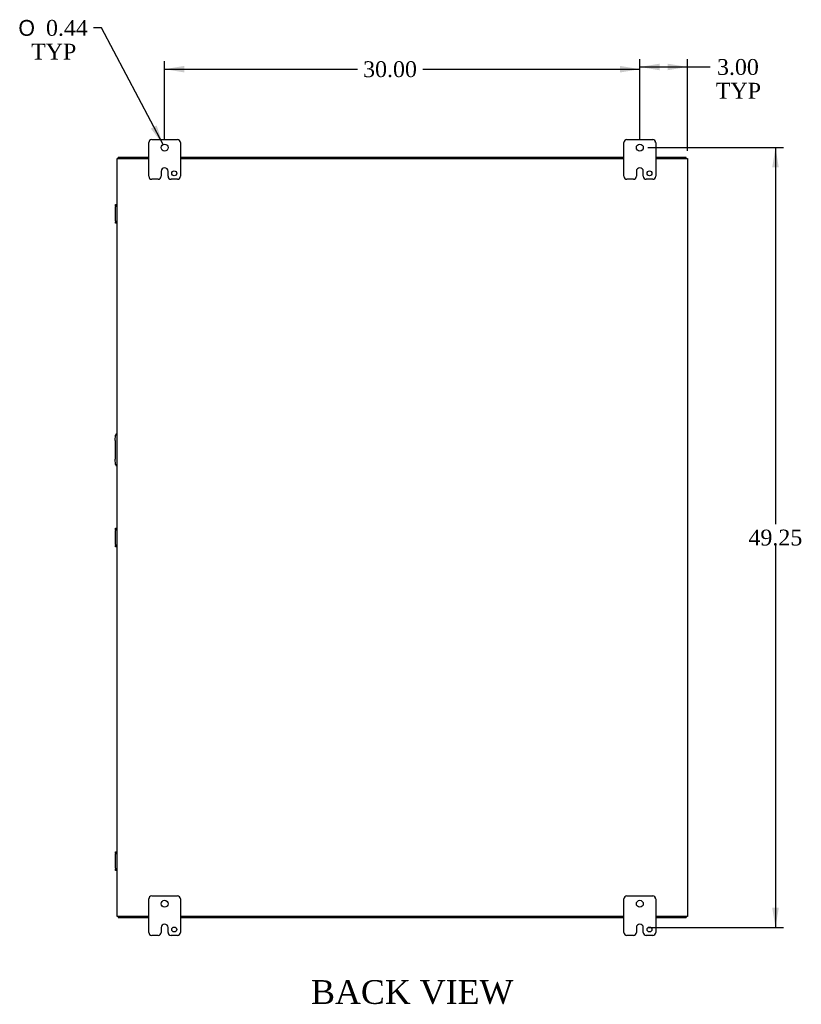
# Model space of a CAD drawing. Header units: inches. Extents: x 9 to 238, y 4 to 159.
# Tile 8 of 10: x 167 to 216, y 45 to 107. Entities that reach past the tile are written whole.
import ezdxf
from ezdxf.enums import TextEntityAlignment as Align

# ---------------------------------------------------------------- set-up
doc = ezdxf.new("R2010")
doc.units = ezdxf.units.IN
doc.header["$MEASUREMENT"] = 0
for name, color, linetype in [('COM40153-2', 7, 'CONTINUOUS'), ('COM42667', 7, 'CONTINUOUS'), ('COM48466', 7, 'CONTINUOUS'), ('COM70236-4', 7, 'CONTINUOUS'), ('DEFAULT', 7, 'CONTINUOUS'), ('FET07710', 7, 'CONTINUOUS')]:
    doc.layers.add(name, color=color, linetype=linetype)
doc.styles.add('SEACAD_SOLID_EDGE_ANSI1_SY', font='txt')
doc.styles.add('SEACAD_TIMES_NEW_ROMAN', font='times.ttf')

# ---------------------------------------------------------------- blocks, each defined once
blk = doc.blocks.new('GDIMGGROUP7')
at = {"layer": 'DEFAULT', "linetype": 'Continuous'}
for points in [[(177, 104.281), (175.75, 104.072), (177, 103.864)], [(204.5, 104.281), (204.5, 103.864), (205.75, 104.072)]]:
    blk.add_hatch(color=136, dxfattribs=at).paths.add_polyline_path(points)
at = {"layer": 'DEFAULT', "color": 136, "linetype": 'Continuous'}
for p, q in [((175.75, 99.622), (175.75, 104.572)), ((205.75, 99.622), (205.75, 104.572)), ((175.75, 104.072), (187.93, 104.072)), ((192.042, 104.072), (205.75, 104.072))]:
    blk.add_line(p, q, dxfattribs=at)
at = {"layer": 'DEFAULT', "color": 136, "linetype": 'Continuous', "style": 'SEACAD_TIMES_NEW_ROMAN'}
blk.add_text('30.00', height=1, dxfattribs=at).set_placement((188.28, 104.572), align=Align.TOP_LEFT)
blk = doc.blocks.new('GDIMGGROUP8')
at = {"layer": 'DEFAULT', "linetype": 'Continuous'}
for points in [[(207, 104.42), (205.75, 104.212), (207, 104.004)], [(207.5, 104.42), (207.5, 104.004), (208.75, 104.212)]]:
    blk.add_hatch(color=136, dxfattribs=at).paths.add_polyline_path(points)
at = {"layer": 'DEFAULT', "color": 136, "linetype": 'Continuous'}
for p, q in [((205.75, 99.622), (205.75, 104.712)), ((208.75, 98.925), (208.75, 104.712)), ((205.75, 104.212), (209.699, 104.212)), ((209.699, 104.212), (210.199, 104.212))]:
    blk.add_line(p, q, dxfattribs=at)
at = {"layer": 'DEFAULT', "color": 136, "linetype": 'Continuous', "style": 'SEACAD_TIMES_NEW_ROMAN'}
for s, p in [('3.00', (210.62, 104.712)), ('TYP', (210.549, 103.212))]:
    blk.add_text(s, height=1, dxfattribs=at).set_placement(p, align=Align.TOP_LEFT)
blk = doc.blocks.new('GDIMGGROUP22')
at = {"layer": 'DEFAULT', "linetype": 'Continuous'}
for points in [[(214.523, 97.872), (214.314, 99.122), (214.106, 97.872)], [(214.523, 51.122), (214.106, 51.122), (214.314, 49.872)]]:
    blk.add_hatch(color=136, dxfattribs=at).paths.add_polyline_path(points)
at = {"layer": 'DEFAULT', "color": 136, "linetype": 'Continuous'}
for p, q in [((206.25, 99.122), (214.814, 99.122)), ((214.314, 99.122), (214.314, 75.347)), ((214.314, 73.997), (214.314, 49.872)), ((206.25, 49.872), (214.814, 49.872))]:
    blk.add_line(p, q, dxfattribs=at)
at = {"layer": 'DEFAULT', "color": 136, "linetype": 'Continuous', "style": 'SEACAD_TIMES_NEW_ROMAN'}
blk.add_text('49.25', height=1, dxfattribs=at).set_placement((212.608, 74.997), align=Align.TOP_LEFT)
blk = doc.blocks.new('GDIMGGROUP23')
at = {"layer": 'DEFAULT', "linetype": 'Continuous'}
blk.add_hatch(color=136, dxfattribs=at).paths.add_polyline_path([(174.88, 100.324), (175.648, 99.316), (175.249, 100.519)])
at = {"layer": 'DEFAULT', "color": 136, "linetype": 'Continuous'}
for p, q in [((171.766, 106.68), (171.266, 106.68)), ((175.648, 99.316), (171.766, 106.68))]:
    blk.add_line(p, q, dxfattribs=at)
for s, style, p in [('O', 'SEACAD_SOLID_EDGE_ANSI1_SY', (166.521, 107.18)), ('0.44', 'SEACAD_TIMES_NEW_ROMAN', (168.261, 107.18)), ('TYP', 'SEACAD_TIMES_NEW_ROMAN', (167.32, 105.68))]:
    blk.add_text(s, height=1, dxfattribs=dict(at, style=style)).set_placement(p, align=Align.TOP_LEFT)

msp = doc.modelspace()

# ---------------------------------------------------------------- linework, layer by layer
at = {"layer": 'COM40153-2', "color": 7}
for p, q in [((172.625, 80.623), (172.654, 80.957)), ((172.625, 80.623), (172.625, 79.452)), ((172.654, 79.118), (172.625, 79.452))]:
    msp.add_line(p, q, dxfattribs=at)
for centre, start, end in [((172.778, 80.946), 103.30062, 175), ((172.778, 79.128), 185, 256.69938)]:
    msp.add_arc(centre, 0.125, start, end, dxfattribs=at)
at = {"layer": 'COM42667', "color": 7}
for p, q in [((172.654, 95.429), (172.654, 95.524)), ((172.654, 95.524), (172.75, 95.524)), ((172.654, 95.429), (172.654, 95.381)), ((172.75, 95.429), (172.654, 95.429)), ((172.654, 94.489), (172.654, 95.381)), ((172.654, 94.489), (172.654, 94.441)), ((172.654, 94.346), (172.654, 94.441)), ((172.654, 94.441), (172.75, 94.441)), ((172.75, 94.346), (172.654, 94.346)), ((172.654, 74.991), (172.654, 75.086)), ((172.654, 75.086), (172.75, 75.086)), ((172.654, 74.991), (172.654, 74.943)), ((172.75, 74.991), (172.654, 74.991)), ((172.654, 74.051), (172.654, 74.943)), ((172.654, 74.051), (172.654, 74.003)), ((172.654, 73.908), (172.654, 74.003)), ((172.654, 74.003), (172.75, 74.003)), ((172.75, 73.908), (172.654, 73.908)), ((172.654, 54.553), (172.654, 54.648)), ((172.654, 54.648), (172.75, 54.648)), ((172.654, 54.553), (172.654, 54.505)), ((172.75, 54.553), (172.654, 54.553)), ((172.654, 53.613), (172.654, 54.505)), ((172.654, 53.613), (172.654, 53.565)), ((172.654, 53.47), (172.654, 53.565)), ((172.654, 53.565), (172.75, 53.565)), ((172.75, 53.47), (172.654, 53.47))]:
    msp.add_line(p, q, dxfattribs=at)
at = {"layer": 'COM48466', "color": 7}
for p, q in [((172.75, 50.569), (172.75, 98.425)), ((172.75, 98.425), (172.858, 98.425)), ((172.858, 98.425), (174.75, 98.425)), ((176.75, 98.425), (204.75, 98.425)), ((206.75, 98.425), (208.642, 98.425)), ((208.642, 98.425), (208.75, 98.425)), ((208.75, 98.425), (208.75, 50.569)), ((172.858, 50.569), (172.75, 50.569)), ((174.75, 50.569), (172.858, 50.569)), ((204.75, 50.569), (176.75, 50.569)), ((208.642, 50.569), (206.75, 50.569)), ((208.75, 50.569), (208.642, 50.569))]:
    msp.add_line(p, q, dxfattribs=at)
at = {"layer": 'COM70236-4', "color": 7}
for p, q in [((174.75, 98.497), (172.822, 98.497)), ((172.822, 98.425), (172.822, 98.497)), ((204.75, 98.497), (176.75, 98.497)), ((208.678, 98.497), (206.75, 98.497)), ((208.678, 98.425), (208.678, 98.497)), ((172.822, 50.569), (172.822, 50.497)), ((172.822, 50.497), (174.75, 50.497)), ((176.75, 50.497), (204.75, 50.497)), ((206.75, 50.497), (208.678, 50.497)), ((208.678, 50.569), (208.678, 50.497))]:
    msp.add_line(p, q, dxfattribs=at)
at = {"layer": 'FET07710', "color": 7}
for p, q in [((174.937, 99.622), (176.562, 99.622)), ((204.937, 99.622), (206.562, 99.622)), ((174.75, 97.31), (174.75, 99.435)), ((176.75, 99.435), (176.75, 97.31)), ((204.75, 97.31), (204.75, 99.435)), ((206.75, 99.435), (206.75, 97.31)), ((175.532, 97.622), (175.532, 97.31)), ((175.75, 97.84), (175.75, 97.84)), ((175.968, 97.31), (175.968, 97.622)), ((205.532, 97.622), (205.532, 97.31)), ((205.75, 97.84), (205.75, 97.84)), ((205.968, 97.31), (205.968, 97.622)), ((175.344, 97.122), (174.937, 97.122)), ((176.562, 97.122), (176.156, 97.122)), ((205.344, 97.122), (204.937, 97.122)), ((206.562, 97.122), (206.156, 97.122)), ((174.75, 49.56), (174.75, 51.685)), ((174.937, 51.872), (176.562, 51.872)), ((176.75, 51.685), (176.75, 49.56)), ((204.75, 49.56), (204.75, 51.685)), ((204.937, 51.872), (206.562, 51.872)), ((206.75, 51.685), (206.75, 49.56)), ((175.532, 49.872), (175.532, 49.56)), ((175.75, 50.09), (175.75, 50.09)), ((175.968, 49.56), (175.968, 49.872)), ((205.532, 49.872), (205.532, 49.56)), ((205.75, 50.09), (205.75, 50.09)), ((205.968, 49.56), (205.968, 49.872)), ((175.344, 49.372), (174.937, 49.372)), ((176.562, 49.372), (176.156, 49.372)), ((205.344, 49.372), (204.937, 49.372)), ((206.562, 49.372), (206.156, 49.372))]:
    msp.add_line(p, q, dxfattribs=at)
for centre, radius in [((175.75, 99.122), 0.219), ((205.75, 99.122), 0.219), ((176.359, 97.497), 0.156), ((206.359, 97.497), 0.156), ((175.75, 51.372), 0.219), ((205.75, 51.372), 0.219), ((176.359, 49.747), 0.156), ((206.359, 49.747), 0.156)]:
    msp.add_circle(centre, radius, dxfattribs=at)
for centre, radius, start, end in [((174.937, 99.435), 0.187, 90, 180), ((176.562, 99.435), 0.187, 0, 90), ((204.937, 99.435), 0.188, 90, 180), ((206.562, 99.435), 0.187, 0, 90), ((175.75, 97.622), 0.218, 90, 180), ((175.75, 97.622), 0.218, 0, 90), ((205.75, 97.622), 0.218, 90, 180), ((205.75, 97.622), 0.218, 0, 90), ((174.937, 97.31), 0.187, 180, 270), ((175.344, 97.31), 0.187, 270, 0), ((176.156, 97.31), 0.188, 180, 270), ((176.562, 97.31), 0.187, 270, 0), ((204.937, 97.31), 0.187, 180, 270), ((205.344, 97.31), 0.187, 270, 0), ((206.156, 97.31), 0.188, 180, 270), ((206.562, 97.31), 0.188, 270, 0), ((174.937, 51.685), 0.187, 90, 180), ((176.562, 51.685), 0.187, 0, 90), ((204.937, 51.685), 0.188, 90, 180), ((206.562, 51.685), 0.187, 0, 90), ((175.75, 49.872), 0.218, 90, 180), ((175.75, 49.872), 0.218, 0, 90), ((205.75, 49.872), 0.218, 90, 180), ((205.75, 49.872), 0.218, 0, 90), ((174.937, 49.56), 0.187, 180, 270), ((175.344, 49.56), 0.187, 270, 0), ((176.156, 49.56), 0.188, 180, 270), ((176.562, 49.56), 0.187, 270, 0), ((204.937, 49.56), 0.187, 180, 270), ((205.344, 49.56), 0.188, 270, 0), ((206.156, 49.56), 0.188, 180, 270), ((206.562, 49.56), 0.188, 270, 0)]:
    msp.add_arc(centre, radius, start, end, dxfattribs=at)

# ---------------------------------------------------------------- block references
at = {"layer": 'DEFAULT', "color": 7}
for name in ['GDIMGGROUP23', 'GDIMGGROUP7', 'GDIMGGROUP8', 'GDIMGGROUP22']:
    msp.add_blockref(name, (0, 0), dxfattribs=at)

# ---------------------------------------------------------------- texts
at = {"layer": 'DEFAULT', "color": 7, "style": 'SEACAD_TIMES_NEW_ROMAN'}
msp.add_text('BACK VIEW', height=1.5, dxfattribs=at).set_placement((184.994, 46.551), align=Align.TOP_LEFT)

doc.saveas('drawing.dxf')
